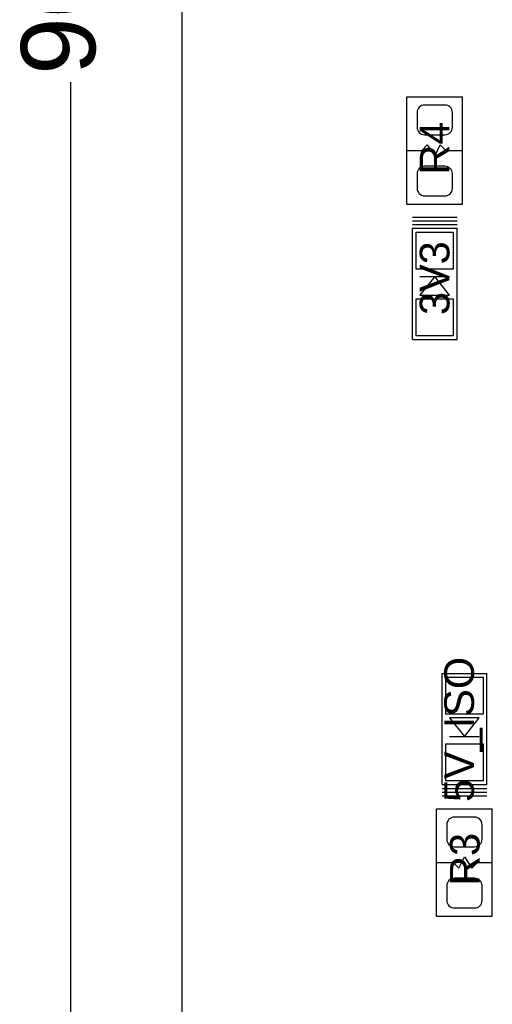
# Model space of a CAD drawing. Header units: inches. Extents: x -4 to 282, y -17 to 94.
# Tile 11 of 31: x -4 to 8, y 18 to 44. Entities that reach past the tile are written whole.
import ezdxf

# ---------------------------------------------------------------- set-up
doc = ezdxf.new("R2010")
doc.units = ezdxf.units.IN
for name, color, linetype in [('Dimensions', 56, 'Continuous'), ('Keep-Out Layer', 6, 'Continuous'), ('Top Overlay', 2, 'Continuous'), ('Top Paste', 8, 'Continuous'), ('Top Solder', 216, 'Continuous')]:
    doc.layers.add(name, color=color, linetype=linetype)
doc.styles.add('Arial', font='txt', dxfattribs={"height": 0.2})

msp = doc.modelspace()

# ---------------------------------------------------------------- linework, layer by layer
at = {"layer": 'Dimensions'}
msp.add_line((-3, 0), (-3, 42.438), dxfattribs=at)
at = {"layer": 'Keep-Out Layer'}
msp.add_line((0, 1), (0, 89), dxfattribs=at)
at = {"layer": 'Top Overlay'}
for p, q in [((6.05, 42.05), (7.55, 42.05)), ((6.05, 39.15), (6.05, 42.05)), ((7.55, 39.15), (7.55, 42.05)), ((6.45, 40.6), (6.6, 40.75)), ((6.6, 40.75), (6.8, 40.45)), ((6.8, 40.45), (6.95, 40.75)), ((6.95, 40.75), (7.1, 40.6)), ((6.05, 40.6), (6.45, 40.6)), ((7.1, 40.6), (7.55, 40.6)), ((6.05, 39.15), (7.55, 39.15)), ((6.2, 38.8), (7.4, 38.8)), ((6.2, 38.7), (7.4, 38.7)), ((6.2, 38.6), (7.4, 38.6)), ((6.2, 38.5), (7.4, 38.5)), ((6.2, 35.5), (6.2, 38.5)), ((7.4, 35.5), (7.4, 38.5)), ((6.4, 37.2), (7.2, 37.2)), ((6.8, 37.2), (6.4, 36.7)), ((7.2, 36.7), (6.8, 37.2)), ((6.4, 36.7), (7.2, 36.7)), ((6.2, 35.5), (7.4, 35.5)), ((7, 26.5), (8.2, 26.5)), ((7, 23.5), (7, 26.5)), ((8.2, 23.5), (8.2, 26.5)), ((8, 25.3), (7.2, 25.3)), ((7.2, 25.3), (7.6, 24.8)), ((7.6, 24.8), (8, 25.3)), ((7.2, 24.8), (8, 24.8)), ((7, 23.5), (8.2, 23.5)), ((7, 23.4), (8.2, 23.4)), ((7, 23.3), (8.2, 23.3)), ((7, 23.2), (8.2, 23.2)), ((6.85, 22.85), (8.35, 22.85)), ((6.85, 19.95), (6.85, 22.85)), ((8.35, 19.95), (8.35, 22.85)), ((7.45, 21.25), (7.6, 21.55)), ((7.6, 21.55), (7.8, 21.25)), ((6.85, 21.4), (7.3, 21.4)), ((7.3, 21.4), (7.45, 21.25)), ((7.8, 21.25), (7.95, 21.4)), ((7.95, 21.4), (8.35, 21.4)), ((6.85, 19.95), (8.35, 19.95))]:
    msp.add_line(p, q, dxfattribs=at)
at = {"layer": 'Top Paste'}
for p, q in [((7.075, 41.825), (6.525, 41.825)), ((6.325, 41.625), (6.325, 41.225)), ((7.275, 41.225), (7.275, 41.625)), ((6.525, 41.025), (7.075, 41.025)), ((7.075, 40.175), (6.525, 40.175)), ((6.325, 39.975), (6.325, 39.575)), ((7.275, 39.575), (7.275, 39.975)), ((6.525, 39.375), (7.075, 39.375)), ((6.3, 37.4), (6.3, 38.4)), ((6.3, 38.4), (7.3, 38.4)), ((7.3, 38.4), (7.3, 37.4)), ((7.3, 37.4), (6.3, 37.4)), ((6.3, 35.6), (6.3, 36.6)), ((6.3, 36.6), (7.3, 36.6)), ((7.3, 36.6), (7.3, 35.6)), ((7.3, 35.6), (6.3, 35.6)), ((7.1, 25.4), (7.1, 26.4)), ((7.1, 26.4), (8.1, 26.4)), ((8.1, 26.4), (8.1, 25.4)), ((8.1, 25.4), (7.1, 25.4)), ((7.1, 23.6), (7.1, 24.6)), ((7.1, 24.6), (8.1, 24.6)), ((8.1, 24.6), (8.1, 23.6)), ((8.1, 23.6), (7.1, 23.6)), ((7.875, 22.625), (7.325, 22.625)), ((7.125, 22.425), (7.125, 22.025)), ((8.075, 22.025), (8.075, 22.425)), ((7.325, 21.825), (7.875, 21.825)), ((7.875, 20.975), (7.325, 20.975)), ((7.125, 20.775), (7.125, 20.375)), ((8.075, 20.375), (8.075, 20.775)), ((7.325, 20.175), (7.875, 20.175))]:
    msp.add_line(p, q, dxfattribs=at)
for centre, start, end in [((6.525, 41.625), 90, 180), ((7.075, 41.625), 0, 90), ((6.525, 41.225), 180, 270), ((7.075, 41.225), 270, 0), ((6.525, 39.975), 90, 180), ((7.075, 39.975), 0, 90), ((6.525, 39.575), 180, 270), ((7.075, 39.575), 270, 0), ((7.325, 22.425), 90, 180), ((7.875, 22.425), 0, 90), ((7.325, 22.025), 180, 270), ((7.875, 22.025), 270, 0), ((7.325, 20.775), 90, 180), ((7.875, 20.775), 0, 90), ((7.325, 20.375), 180, 270), ((7.875, 20.375), 270, 0)]:
    msp.add_arc(centre, 0.2, start, end, dxfattribs=at)
at = {"layer": 'Top Solder'}
for p, q in [((7.075, 41.825), (6.525, 41.825)), ((6.325, 41.625), (6.325, 41.225)), ((7.275, 41.225), (7.275, 41.625)), ((6.525, 41.025), (7.075, 41.025)), ((7.075, 40.175), (6.525, 40.175)), ((6.325, 39.975), (6.325, 39.575)), ((7.275, 39.575), (7.275, 39.975)), ((6.525, 39.375), (7.075, 39.375)), ((6.3, 37.4), (6.3, 38.4)), ((6.3, 38.4), (7.3, 38.4)), ((7.3, 38.4), (7.3, 37.4)), ((7.3, 37.4), (6.3, 37.4)), ((6.3, 35.6), (6.3, 36.6)), ((6.3, 36.6), (7.3, 36.6)), ((7.3, 36.6), (7.3, 35.6)), ((7.3, 35.6), (6.3, 35.6)), ((7.1, 25.4), (7.1, 26.4)), ((7.1, 26.4), (8.1, 26.4)), ((8.1, 26.4), (8.1, 25.4)), ((8.1, 25.4), (7.1, 25.4)), ((7.1, 23.6), (7.1, 24.6)), ((7.1, 24.6), (8.1, 24.6)), ((8.1, 24.6), (8.1, 23.6)), ((8.1, 23.6), (7.1, 23.6)), ((7.875, 22.625), (7.325, 22.625)), ((7.125, 22.425), (7.125, 22.025)), ((8.075, 22.025), (8.075, 22.425)), ((7.325, 21.825), (7.875, 21.825)), ((7.875, 20.975), (7.325, 20.975)), ((7.125, 20.775), (7.125, 20.375)), ((8.075, 20.375), (8.075, 20.775)), ((7.325, 20.175), (7.875, 20.175))]:
    msp.add_line(p, q, dxfattribs=at)
for centre, start, end in [((6.525, 41.625), 90, 180), ((7.075, 41.625), 0, 90), ((6.525, 41.225), 180, 270), ((7.075, 41.225), 270, 0), ((6.525, 39.975), 90, 180), ((7.075, 39.975), 0, 90), ((6.525, 39.575), 180, 270), ((7.075, 39.575), 270, 0), ((7.325, 22.425), 90, 180), ((7.875, 22.425), 0, 90), ((7.325, 22.025), 180, 270), ((7.875, 22.025), 270, 0), ((7.325, 20.775), 90, 180), ((7.875, 20.775), 0, 90), ((7.325, 20.375), 180, 270), ((7.875, 20.375), 270, 0)]:
    msp.add_arc(centre, 0.2, start, end, dxfattribs=at)

# ---------------------------------------------------------------- texts
at = {"layer": 'Dimensions', "style": 'Arial'}
msp.add_text('90.00', height=2, rotation=90, dxfattribs=at).set_placement((-2.345, 42.638))
at = {"layer": 'Top Overlay', "style": 'Arial'}
for s, p in [('R4', (7.196, 39.948)), ('3V3', (7.196, 36.163)), ('5V_ISO', (7.856, 23.031)), ('R3', (8.009, 20.771))]:
    msp.add_text(s, height=0.8, rotation=90, dxfattribs=at).set_placement(p)

doc.saveas('drawing.dxf')
